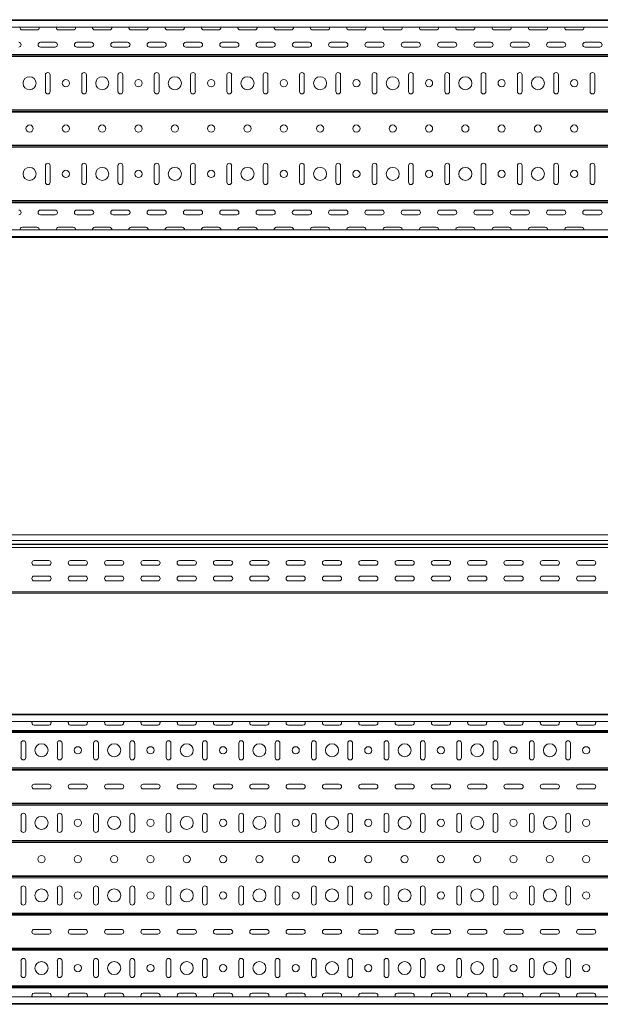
# Model space of a CAD drawing. Header units: millimetres. Extents: x -687 to 2818, y -3045 to -151.
# Tile 8 of 11: x 1198 to 1997, y -3043 to -1687. Entities that reach past the tile are written whole.
import ezdxf

# ---------------------------------------------------------------- set-up
doc = ezdxf.new("R2010")
doc.units = ezdxf.units.MM

msp = doc.modelspace()

# ---------------------------------------------------------------- linework, layer by layer
at = {"color": 7, "linetype": 'Continuous', "lineweight": 15}
for p, q in [((333.4, -1686.6), (2801.4, -1686.6)), ((2801.4, -1687.7), (333.4, -1687.7)), ((333.4, -1696.8), (2801.4, -1696.8)), ((1221.4, -1700.7), (1201.4, -1700.7)), ((1271.4, -1700.7), (1251.4, -1700.7)), ((1321.4, -1700.7), (1301.4, -1700.7)), ((1371.4, -1700.7), (1351.4, -1700.7)), ((1421.4, -1700.7), (1401.4, -1700.7)), ((1471.4, -1700.7), (1451.4, -1700.7)), ((1521.4, -1700.7), (1501.4, -1700.7)), ((1571.4, -1700.7), (1551.4, -1700.7)), ((1621.4, -1700.7), (1601.4, -1700.7)), ((1671.4, -1700.7), (1651.4, -1700.7)), ((1721.4, -1700.7), (1701.4, -1700.7)), ((1771.4, -1700.7), (1751.4, -1700.7)), ((1821.4, -1700.7), (1801.4, -1700.7)), ((1871.4, -1700.7), (1851.4, -1700.7)), ((1921.4, -1700.7), (1901.4, -1700.7)), ((1971.4, -1700.7), (1951.4, -1700.7)), ((1226.4, -1717.7), (1246.4, -1717.7)), ((1276.4, -1717.7), (1296.4, -1717.7)), ((1326.4, -1717.7), (1346.4, -1717.7)), ((1376.4, -1717.7), (1396.4, -1717.7)), ((1426.4, -1717.7), (1446.4, -1717.7)), ((1476.4, -1717.7), (1496.4, -1717.7)), ((1526.4, -1717.7), (1546.4, -1717.7)), ((1576.4, -1717.7), (1596.4, -1717.7)), ((1626.4, -1717.7), (1646.4, -1717.7)), ((1676.4, -1717.7), (1696.4, -1717.7)), ((1726.4, -1717.7), (1746.4, -1717.7)), ((1776.4, -1717.7), (1796.4, -1717.7)), ((1826.4, -1717.7), (1846.4, -1717.7)), ((1876.4, -1717.7), (1896.4, -1717.7)), ((1926.4, -1717.7), (1946.4, -1717.7)), ((1976.4, -1717.7), (1996.4, -1717.7)), ((333.4, -1734.4), (2801.4, -1734.4)), ((333.4, -1735.4), (2801.4, -1735.4)), ((333.4, -1735.5), (2801.4, -1735.5)), ((1246.4, -1724.2), (1226.4, -1724.2)), ((1296.4, -1724.2), (1276.4, -1724.2)), ((1346.4, -1724.2), (1326.4, -1724.2)), ((1396.4, -1724.2), (1376.4, -1724.2)), ((1446.4, -1724.2), (1426.4, -1724.2)), ((1496.4, -1724.2), (1476.4, -1724.2)), ((1546.4, -1724.2), (1526.4, -1724.2)), ((1596.4, -1724.2), (1576.4, -1724.2)), ((1646.4, -1724.2), (1626.4, -1724.2)), ((1696.4, -1724.2), (1676.4, -1724.2)), ((1746.4, -1724.2), (1726.4, -1724.2)), ((1796.4, -1724.2), (1776.4, -1724.2)), ((1846.4, -1724.2), (1826.4, -1724.2)), ((1896.4, -1724.2), (1876.4, -1724.2)), ((1946.4, -1724.2), (1926.4, -1724.2)), ((1996.4, -1724.2), (1976.4, -1724.2)), ((333.4, -1737.2), (2801.4, -1737.2)), ((1233.1, -1785.6), (1233.1, -1762.6)), ((1239.6, -1762.6), (1239.6, -1785.6)), ((1283.1, -1785.6), (1283.1, -1762.6)), ((1289.6, -1762.6), (1289.6, -1785.6)), ((1333.1, -1785.6), (1333.1, -1762.6)), ((1339.6, -1762.6), (1339.6, -1785.6)), ((1383.1, -1785.6), (1383.1, -1762.6)), ((1389.6, -1762.6), (1389.6, -1785.6)), ((1433.1, -1785.6), (1433.1, -1762.6)), ((1439.6, -1762.6), (1439.6, -1785.6)), ((1483.1, -1785.6), (1483.1, -1762.6)), ((1489.6, -1762.6), (1489.6, -1785.6)), ((1533.1, -1785.6), (1533.1, -1762.6)), ((1539.6, -1762.6), (1539.6, -1785.6)), ((1583.1, -1785.6), (1583.1, -1762.6)), ((1589.6, -1762.6), (1589.6, -1785.6)), ((1633.1, -1785.6), (1633.1, -1762.6)), ((1639.6, -1762.6), (1639.6, -1785.6)), ((1683.1, -1785.6), (1683.1, -1762.6)), ((1689.6, -1762.6), (1689.6, -1785.6)), ((1733.1, -1785.6), (1733.1, -1762.6)), ((1739.6, -1762.6), (1739.6, -1785.6)), ((1783.1, -1785.6), (1783.1, -1762.6)), ((1789.6, -1762.6), (1789.6, -1785.6)), ((1833.1, -1785.6), (1833.1, -1762.6)), ((1839.6, -1762.6), (1839.6, -1785.6)), ((1883.1, -1785.6), (1883.1, -1762.6)), ((1889.6, -1762.6), (1889.6, -1785.6)), ((1933.1, -1785.6), (1933.1, -1762.6)), ((1939.6, -1762.6), (1939.6, -1785.6)), ((1983.1, -1785.6), (1983.1, -1762.6)), ((1989.6, -1762.6), (1989.6, -1785.6)), ((333.4, -1810.9), (2801.4, -1810.9)), ((333.4, -1812.6), (2801.4, -1812.6)), ((333.4, -1812.7), (2801.4, -1812.7)), ((333.4, -1813.8), (2801.4, -1813.8)), ((333.4, -1859.4), (2801.4, -1859.4)), ((333.4, -1860.4), (2801.4, -1860.4)), ((333.4, -1860.5), (2801.4, -1860.5)), ((333.4, -1862.2), (2801.4, -1862.2)), ((1233.1, -1910.6), (1233.1, -1887.6)), ((1239.6, -1887.6), (1239.6, -1910.6)), ((1283.1, -1910.6), (1283.1, -1887.6)), ((1289.6, -1887.6), (1289.6, -1910.6)), ((1333.1, -1910.6), (1333.1, -1887.6)), ((1339.6, -1887.6), (1339.6, -1910.6)), ((1383.1, -1910.6), (1383.1, -1887.6)), ((1389.6, -1887.6), (1389.6, -1910.6)), ((1433.1, -1910.6), (1433.1, -1887.6)), ((1439.6, -1887.6), (1439.6, -1910.6)), ((1483.1, -1910.6), (1483.1, -1887.6)), ((1489.6, -1887.6), (1489.6, -1910.6)), ((1533.1, -1910.6), (1533.1, -1887.6)), ((1539.6, -1887.6), (1539.6, -1910.6)), ((1583.1, -1910.6), (1583.1, -1887.6)), ((1589.6, -1887.6), (1589.6, -1910.6)), ((1633.1, -1910.6), (1633.1, -1887.6)), ((1639.6, -1887.6), (1639.6, -1910.6)), ((1683.1, -1910.6), (1683.1, -1887.6)), ((1689.6, -1887.6), (1689.6, -1910.6)), ((1733.1, -1910.6), (1733.1, -1887.6)), ((1739.6, -1887.6), (1739.6, -1910.6)), ((1783.1, -1910.6), (1783.1, -1887.6)), ((1789.6, -1887.6), (1789.6, -1910.6)), ((1833.1, -1910.6), (1833.1, -1887.6)), ((1839.6, -1887.6), (1839.6, -1910.6)), ((1883.1, -1910.6), (1883.1, -1887.6)), ((1889.6, -1887.6), (1889.6, -1910.6)), ((1933.1, -1910.6), (1933.1, -1887.6)), ((1939.6, -1887.6), (1939.6, -1910.6)), ((1983.1, -1910.6), (1983.1, -1887.6)), ((1989.6, -1887.6), (1989.6, -1910.6)), ((333.4, -1935.9), (2801.4, -1935.9)), ((333.4, -1937.6), (2801.4, -1937.6)), ((333.4, -1937.7), (2801.4, -1937.7)), ((333.4, -1938.8), (2801.4, -1938.8)), ((1226.4, -1948.9), (1246.4, -1948.9)), ((1276.4, -1948.9), (1296.4, -1948.9)), ((1326.4, -1948.9), (1346.4, -1948.9)), ((1376.4, -1948.9), (1396.4, -1948.9)), ((1426.4, -1948.9), (1446.4, -1948.9)), ((1476.4, -1948.9), (1496.4, -1948.9)), ((1526.4, -1948.9), (1546.4, -1948.9)), ((1576.4, -1948.9), (1596.4, -1948.9)), ((1626.4, -1948.9), (1646.4, -1948.9)), ((1676.4, -1948.9), (1696.4, -1948.9)), ((1726.4, -1948.9), (1746.4, -1948.9)), ((1776.4, -1948.9), (1796.4, -1948.9)), ((1826.4, -1948.9), (1846.4, -1948.9)), ((1876.4, -1948.9), (1896.4, -1948.9)), ((1926.4, -1948.9), (1946.4, -1948.9)), ((1976.4, -1948.9), (1996.4, -1948.9)), ((1246.4, -1955.4), (1226.4, -1955.4)), ((1296.4, -1955.4), (1276.4, -1955.4)), ((1346.4, -1955.4), (1326.4, -1955.4)), ((1396.4, -1955.4), (1376.4, -1955.4)), ((1446.4, -1955.4), (1426.4, -1955.4)), ((1496.4, -1955.4), (1476.4, -1955.4)), ((1546.4, -1955.4), (1526.4, -1955.4)), ((1596.4, -1955.4), (1576.4, -1955.4)), ((1646.4, -1955.4), (1626.4, -1955.4)), ((1696.4, -1955.4), (1676.4, -1955.4)), ((1746.4, -1955.4), (1726.4, -1955.4)), ((1796.4, -1955.4), (1776.4, -1955.4)), ((1846.4, -1955.4), (1826.4, -1955.4)), ((1896.4, -1955.4), (1876.4, -1955.4)), ((1946.4, -1955.4), (1926.4, -1955.4)), ((1996.4, -1955.4), (1976.4, -1955.4)), ((2801.4, -1976.3), (333.4, -1976.3)), ((1201.4, -1972.4), (1221.4, -1972.4)), ((1251.4, -1972.4), (1271.4, -1972.4)), ((1301.4, -1972.4), (1321.4, -1972.4)), ((1351.4, -1972.4), (1371.4, -1972.4)), ((1401.4, -1972.4), (1421.4, -1972.4)), ((1451.4, -1972.4), (1471.4, -1972.4)), ((1501.4, -1972.4), (1521.4, -1972.4)), ((1551.4, -1972.4), (1571.4, -1972.4)), ((1601.4, -1972.4), (1621.4, -1972.4)), ((1651.4, -1972.4), (1671.4, -1972.4)), ((1701.4, -1972.4), (1721.4, -1972.4)), ((1751.4, -1972.4), (1771.4, -1972.4)), ((1801.4, -1972.4), (1821.4, -1972.4)), ((1851.4, -1972.4), (1871.4, -1972.4)), ((1901.4, -1972.4), (1921.4, -1972.4)), ((1951.4, -1972.4), (1971.4, -1972.4)), ((333.4, -1985.4), (2801.4, -1985.4)), ((333.4, -1986.6), (2801.4, -1986.6)), ((2817.8, -2396.5), (349.8, -2396.5)), ((349.8, -2404), (2817.8, -2404)), ((349.8, -2409.3), (2817.8, -2409.3)), ((349.8, -2409.6), (2817.8, -2409.6)), ((349.8, -2413.8), (2817.8, -2413.8)), ((1237.8, -2431.7), (1217.8, -2431.7)), ((1217.8, -2438.2), (1237.8, -2438.2)), ((1287.8, -2431.7), (1267.8, -2431.7)), ((1267.8, -2438.2), (1287.8, -2438.2)), ((1337.8, -2431.7), (1317.8, -2431.7)), ((1317.8, -2438.2), (1337.8, -2438.2)), ((1387.8, -2431.7), (1367.8, -2431.7)), ((1367.8, -2438.2), (1387.8, -2438.2)), ((1437.8, -2431.7), (1417.8, -2431.7)), ((1417.8, -2438.2), (1437.8, -2438.2)), ((1487.8, -2431.7), (1467.8, -2431.7)), ((1467.8, -2438.2), (1487.8, -2438.2)), ((1537.8, -2431.7), (1517.8, -2431.7)), ((1517.8, -2438.2), (1537.8, -2438.2)), ((1587.8, -2431.7), (1567.8, -2431.7)), ((1567.8, -2438.2), (1587.8, -2438.2)), ((1637.8, -2431.7), (1617.8, -2431.7)), ((1617.8, -2438.2), (1637.8, -2438.2)), ((1687.8, -2431.7), (1667.8, -2431.7)), ((1667.8, -2438.2), (1687.8, -2438.2)), ((1737.8, -2431.7), (1717.8, -2431.7)), ((1717.8, -2438.2), (1737.8, -2438.2)), ((1787.8, -2431.7), (1767.8, -2431.7)), ((1767.8, -2438.2), (1787.8, -2438.2)), ((1837.8, -2431.7), (1817.8, -2431.7)), ((1817.8, -2438.2), (1837.8, -2438.2)), ((1887.8, -2431.7), (1867.8, -2431.7)), ((1867.8, -2438.2), (1887.8, -2438.2)), ((1937.8, -2431.7), (1917.8, -2431.7)), ((1917.8, -2438.2), (1937.8, -2438.2)), ((1987.8, -2431.7), (1967.8, -2431.7)), ((1967.8, -2438.2), (1987.8, -2438.2)), ((1237.8, -2453.2), (1217.8, -2453.2)), ((1287.8, -2453.2), (1267.8, -2453.2)), ((1337.8, -2453.2), (1317.8, -2453.2)), ((1387.8, -2453.2), (1367.8, -2453.2)), ((1437.8, -2453.2), (1417.8, -2453.2)), ((1487.8, -2453.2), (1467.8, -2453.2)), ((1537.8, -2453.2), (1517.8, -2453.2)), ((1587.8, -2453.2), (1567.8, -2453.2)), ((1637.8, -2453.2), (1617.8, -2453.2)), ((1687.8, -2453.2), (1667.8, -2453.2)), ((1737.8, -2453.2), (1717.8, -2453.2)), ((1787.8, -2453.2), (1767.8, -2453.2)), ((1837.8, -2453.2), (1817.8, -2453.2)), ((1887.8, -2453.2), (1867.8, -2453.2)), ((1937.8, -2453.2), (1917.8, -2453.2)), ((1987.8, -2453.2), (1967.8, -2453.2)), ((1217.8, -2459.7), (1237.8, -2459.7)), ((1267.8, -2459.7), (1287.8, -2459.7)), ((1317.8, -2459.7), (1337.8, -2459.7)), ((1367.8, -2459.7), (1387.8, -2459.7)), ((1417.8, -2459.7), (1437.8, -2459.7)), ((1467.8, -2459.7), (1487.8, -2459.7)), ((1517.8, -2459.7), (1537.8, -2459.7)), ((1567.8, -2459.7), (1587.8, -2459.7)), ((1617.8, -2459.7), (1637.8, -2459.7)), ((1667.8, -2459.7), (1687.8, -2459.7)), ((1717.8, -2459.7), (1737.8, -2459.7)), ((1767.8, -2459.7), (1787.8, -2459.7)), ((1817.8, -2459.7), (1837.8, -2459.7)), ((1867.8, -2459.7), (1887.8, -2459.7)), ((1917.8, -2459.7), (1937.8, -2459.7)), ((1967.8, -2459.7), (1987.8, -2459.7)), ((349.8, -2474.7), (2817.8, -2474.7)), ((349.8, -2476.5), (2817.8, -2476.5)), ((349.8, -2643.2), (2817.8, -2643.2)), ((2817.8, -2644.3), (349.8, -2644.3)), ((349.8, -2653.4), (2817.8, -2653.4)), ((1237.8, -2658.7), (1217.8, -2658.7)), ((1287.8, -2658.7), (1267.8, -2658.7)), ((1337.8, -2658.7), (1317.8, -2658.7)), ((1387.8, -2658.7), (1367.8, -2658.7)), ((1437.8, -2658.7), (1417.8, -2658.7)), ((1487.8, -2658.7), (1467.8, -2658.7)), ((1537.8, -2658.7), (1517.8, -2658.7)), ((1587.8, -2658.7), (1567.8, -2658.7)), ((1637.8, -2658.7), (1617.8, -2658.7)), ((1687.8, -2658.7), (1667.8, -2658.7)), ((1737.8, -2658.7), (1717.8, -2658.7)), ((1787.8, -2658.7), (1767.8, -2658.7)), ((1837.8, -2658.7), (1817.8, -2658.7)), ((1887.8, -2658.7), (1867.8, -2658.7)), ((1937.8, -2658.7), (1917.8, -2658.7)), ((1987.8, -2658.7), (1967.8, -2658.7)), ((349.8, -2666), (2817.8, -2666)), ((349.8, -2667), (2817.8, -2667)), ((349.8, -2667.1), (2817.8, -2667.1)), ((349.8, -2668.8), (2817.8, -2668.8)), ((1199.6, -2703.2), (1199.6, -2683.2)), ((1206.1, -2683.2), (1206.1, -2703.2)), ((1249.6, -2703.2), (1249.6, -2683.2)), ((1256.1, -2683.2), (1256.1, -2703.2)), ((1299.6, -2703.2), (1299.6, -2683.2)), ((1306.1, -2683.2), (1306.1, -2703.2)), ((1349.6, -2703.2), (1349.6, -2683.2)), ((1356.1, -2683.2), (1356.1, -2703.2)), ((1399.6, -2703.2), (1399.6, -2683.2)), ((1406.1, -2683.2), (1406.1, -2703.2)), ((1449.6, -2703.2), (1449.6, -2683.2)), ((1456.1, -2683.2), (1456.1, -2703.2)), ((1499.6, -2703.2), (1499.6, -2683.2)), ((1506.1, -2683.2), (1506.1, -2703.2)), ((1549.6, -2703.2), (1549.6, -2683.2)), ((1556.1, -2683.2), (1556.1, -2703.2)), ((1599.6, -2703.2), (1599.6, -2683.2)), ((1606.1, -2683.2), (1606.1, -2703.2)), ((1649.6, -2703.2), (1649.6, -2683.2)), ((1656.1, -2683.2), (1656.1, -2703.2)), ((1699.6, -2703.2), (1699.6, -2683.2)), ((1706.1, -2683.2), (1706.1, -2703.2)), ((1749.6, -2703.2), (1749.6, -2683.2)), ((1756.1, -2683.2), (1756.1, -2703.2)), ((1799.6, -2703.2), (1799.6, -2683.2)), ((1806.1, -2683.2), (1806.1, -2703.2)), ((1849.6, -2703.2), (1849.6, -2683.2)), ((1856.1, -2683.2), (1856.1, -2703.2)), ((1899.6, -2703.2), (1899.6, -2683.2)), ((1906.1, -2683.2), (1906.1, -2703.2)), ((1949.6, -2703.2), (1949.6, -2683.2)), ((1956.1, -2683.2), (1956.1, -2703.2)), ((349.8, -2717.5), (2817.8, -2717.5)), ((349.8, -2719.2), (2817.8, -2719.2)), ((349.8, -2719.3), (2817.8, -2719.3)), ((349.8, -2720.4), (2817.8, -2720.4)), ((1217.8, -2739.9), (1237.8, -2739.9)), ((1267.8, -2739.9), (1287.8, -2739.9)), ((1317.8, -2739.9), (1337.8, -2739.9)), ((1367.8, -2739.9), (1387.8, -2739.9)), ((1417.8, -2739.9), (1437.8, -2739.9)), ((1467.8, -2739.9), (1487.8, -2739.9)), ((1517.8, -2739.9), (1537.8, -2739.9)), ((1567.8, -2739.9), (1587.8, -2739.9)), ((1617.8, -2739.9), (1637.8, -2739.9)), ((1667.8, -2739.9), (1687.8, -2739.9)), ((1717.8, -2739.9), (1737.8, -2739.9)), ((1767.8, -2739.9), (1787.8, -2739.9)), ((1817.8, -2739.9), (1837.8, -2739.9)), ((1867.8, -2739.9), (1887.8, -2739.9)), ((1917.8, -2739.9), (1937.8, -2739.9)), ((1967.8, -2739.9), (1987.8, -2739.9)), ((1237.8, -2746.4), (1217.8, -2746.4)), ((1287.8, -2746.4), (1267.8, -2746.4)), ((1337.8, -2746.4), (1317.8, -2746.4)), ((1387.8, -2746.4), (1367.8, -2746.4)), ((1437.8, -2746.4), (1417.8, -2746.4)), ((1487.8, -2746.4), (1467.8, -2746.4)), ((1537.8, -2746.4), (1517.8, -2746.4)), ((1587.8, -2746.4), (1567.8, -2746.4)), ((1637.8, -2746.4), (1617.8, -2746.4)), ((1687.8, -2746.4), (1667.8, -2746.4)), ((1737.8, -2746.4), (1717.8, -2746.4)), ((1787.8, -2746.4), (1767.8, -2746.4)), ((1837.8, -2746.4), (1817.8, -2746.4)), ((1887.8, -2746.4), (1867.8, -2746.4)), ((1937.8, -2746.4), (1917.8, -2746.4)), ((1987.8, -2746.4), (1967.8, -2746.4)), ((349.8, -2766), (2817.8, -2766)), ((349.8, -2767), (2817.8, -2767)), ((349.8, -2767.1), (2817.8, -2767.1)), ((349.8, -2768.8), (2817.8, -2768.8)), ((1199.6, -2803.2), (1199.6, -2783.2)), ((1206.1, -2783.2), (1206.1, -2803.2)), ((1249.6, -2803.2), (1249.6, -2783.2)), ((1256.1, -2783.2), (1256.1, -2803.2)), ((1299.6, -2803.2), (1299.6, -2783.2)), ((1306.1, -2783.2), (1306.1, -2803.2)), ((1349.6, -2803.2), (1349.6, -2783.2)), ((1356.1, -2783.2), (1356.1, -2803.2)), ((1399.6, -2803.2), (1399.6, -2783.2)), ((1406.1, -2783.2), (1406.1, -2803.2)), ((1449.6, -2803.2), (1449.6, -2783.2)), ((1456.1, -2783.2), (1456.1, -2803.2)), ((1499.6, -2803.2), (1499.6, -2783.2)), ((1506.1, -2783.2), (1506.1, -2803.2)), ((1549.6, -2803.2), (1549.6, -2783.2)), ((1556.1, -2783.2), (1556.1, -2803.2)), ((1599.6, -2803.2), (1599.6, -2783.2)), ((1606.1, -2783.2), (1606.1, -2803.2)), ((1649.6, -2803.2), (1649.6, -2783.2)), ((1656.1, -2783.2), (1656.1, -2803.2)), ((1699.6, -2803.2), (1699.6, -2783.2)), ((1706.1, -2783.2), (1706.1, -2803.2)), ((1749.6, -2803.2), (1749.6, -2783.2)), ((1756.1, -2783.2), (1756.1, -2803.2)), ((1799.6, -2803.2), (1799.6, -2783.2)), ((1806.1, -2783.2), (1806.1, -2803.2)), ((1849.6, -2803.2), (1849.6, -2783.2)), ((1856.1, -2783.2), (1856.1, -2803.2)), ((1899.6, -2803.2), (1899.6, -2783.2)), ((1906.1, -2783.2), (1906.1, -2803.2)), ((1949.6, -2803.2), (1949.6, -2783.2)), ((1956.1, -2783.2), (1956.1, -2803.2)), ((349.8, -2817.5), (2817.8, -2817.5)), ((349.8, -2819.2), (2817.8, -2819.2)), ((349.8, -2819.3), (2817.8, -2819.3)), ((349.8, -2820.4), (2817.8, -2820.4)), ((349.8, -2866), (2817.8, -2866)), ((349.8, -2867), (2817.8, -2867)), ((349.8, -2867.1), (2817.8, -2867.1)), ((349.8, -2868.8), (2817.8, -2868.8)), ((1199.6, -2903.2), (1199.6, -2883.2)), ((1206.1, -2883.2), (1206.1, -2903.2)), ((1249.6, -2903.2), (1249.6, -2883.2)), ((1256.1, -2883.2), (1256.1, -2903.2)), ((1299.6, -2903.2), (1299.6, -2883.2)), ((1306.1, -2883.2), (1306.1, -2903.2)), ((1349.6, -2903.2), (1349.6, -2883.2)), ((1356.1, -2883.2), (1356.1, -2903.2)), ((1399.6, -2903.2), (1399.6, -2883.2)), ((1406.1, -2883.2), (1406.1, -2903.2)), ((1449.6, -2903.2), (1449.6, -2883.2)), ((1456.1, -2883.2), (1456.1, -2903.2)), ((1499.6, -2903.2), (1499.6, -2883.2)), ((1506.1, -2883.2), (1506.1, -2903.2)), ((1549.6, -2903.2), (1549.6, -2883.2)), ((1556.1, -2883.2), (1556.1, -2903.2)), ((1599.6, -2903.2), (1599.6, -2883.2)), ((1606.1, -2883.2), (1606.1, -2903.2)), ((1649.6, -2903.2), (1649.6, -2883.2)), ((1656.1, -2883.2), (1656.1, -2903.2)), ((1699.6, -2903.2), (1699.6, -2883.2)), ((1706.1, -2883.2), (1706.1, -2903.2)), ((1749.6, -2903.2), (1749.6, -2883.2)), ((1756.1, -2883.2), (1756.1, -2903.2)), ((1799.6, -2903.2), (1799.6, -2883.2)), ((1806.1, -2883.2), (1806.1, -2903.2)), ((1849.6, -2903.2), (1849.6, -2883.2)), ((1856.1, -2883.2), (1856.1, -2903.2)), ((1899.6, -2903.2), (1899.6, -2883.2)), ((1906.1, -2883.2), (1906.1, -2903.2)), ((1949.6, -2903.2), (1949.6, -2883.2)), ((1956.1, -2883.2), (1956.1, -2903.2)), ((349.8, -2917.5), (2817.8, -2917.5)), ((349.8, -2919.2), (2817.8, -2919.2)), ((349.8, -2919.3), (2817.8, -2919.3)), ((349.8, -2920.4), (2817.8, -2920.4)), ((1217.8, -2939.9), (1237.8, -2939.9)), ((1267.8, -2939.9), (1287.8, -2939.9)), ((1317.8, -2939.9), (1337.8, -2939.9)), ((1367.8, -2939.9), (1387.8, -2939.9)), ((1417.8, -2939.9), (1437.8, -2939.9)), ((1467.8, -2939.9), (1487.8, -2939.9)), ((1517.8, -2939.9), (1537.8, -2939.9)), ((1567.8, -2939.9), (1587.8, -2939.9)), ((1617.8, -2939.9), (1637.8, -2939.9)), ((1667.8, -2939.9), (1687.8, -2939.9)), ((1717.8, -2939.9), (1737.8, -2939.9)), ((1767.8, -2939.9), (1787.8, -2939.9)), ((1817.8, -2939.9), (1837.8, -2939.9)), ((1867.8, -2939.9), (1887.8, -2939.9)), ((1917.8, -2939.9), (1937.8, -2939.9)), ((1967.8, -2939.9), (1987.8, -2939.9)), ((1237.8, -2946.4), (1217.8, -2946.4)), ((1287.8, -2946.4), (1267.8, -2946.4)), ((1337.8, -2946.4), (1317.8, -2946.4)), ((1387.8, -2946.4), (1367.8, -2946.4)), ((1437.8, -2946.4), (1417.8, -2946.4)), ((1487.8, -2946.4), (1467.8, -2946.4)), ((1537.8, -2946.4), (1517.8, -2946.4)), ((1587.8, -2946.4), (1567.8, -2946.4)), ((1637.8, -2946.4), (1617.8, -2946.4)), ((1687.8, -2946.4), (1667.8, -2946.4)), ((1737.8, -2946.4), (1717.8, -2946.4)), ((1787.8, -2946.4), (1767.8, -2946.4)), ((1837.8, -2946.4), (1817.8, -2946.4)), ((1887.8, -2946.4), (1867.8, -2946.4)), ((1937.8, -2946.4), (1917.8, -2946.4)), ((1987.8, -2946.4), (1967.8, -2946.4)), ((349.8, -2966), (2817.8, -2966)), ((349.8, -2967), (2817.8, -2967)), ((349.8, -2967.1), (2817.8, -2967.1)), ((349.8, -2968.8), (2817.8, -2968.8)), ((1199.6, -3003.2), (1199.6, -2983.2)), ((1206.1, -2983.2), (1206.1, -3003.2)), ((1249.6, -3003.2), (1249.6, -2983.2)), ((1256.1, -2983.2), (1256.1, -3003.2)), ((1299.6, -3003.2), (1299.6, -2983.2)), ((1306.1, -2983.2), (1306.1, -3003.2)), ((1349.6, -3003.2), (1349.6, -2983.2)), ((1356.1, -2983.2), (1356.1, -3003.2)), ((1399.6, -3003.2), (1399.6, -2983.2)), ((1406.1, -2983.2), (1406.1, -3003.2)), ((1449.6, -3003.2), (1449.6, -2983.2)), ((1456.1, -2983.2), (1456.1, -3003.2)), ((1499.6, -3003.2), (1499.6, -2983.2)), ((1506.1, -2983.2), (1506.1, -3003.2)), ((1549.6, -3003.2), (1549.6, -2983.2)), ((1556.1, -2983.2), (1556.1, -3003.2)), ((1599.6, -3003.2), (1599.6, -2983.2)), ((1606.1, -2983.2), (1606.1, -3003.2)), ((1649.6, -3003.2), (1649.6, -2983.2)), ((1656.1, -2983.2), (1656.1, -3003.2)), ((1699.6, -3003.2), (1699.6, -2983.2)), ((1706.1, -2983.2), (1706.1, -3003.2)), ((1749.6, -3003.2), (1749.6, -2983.2)), ((1756.1, -2983.2), (1756.1, -3003.2)), ((1799.6, -3003.2), (1799.6, -2983.2)), ((1806.1, -2983.2), (1806.1, -3003.2)), ((1849.6, -3003.2), (1849.6, -2983.2)), ((1856.1, -2983.2), (1856.1, -3003.2)), ((1899.6, -3003.2), (1899.6, -2983.2)), ((1906.1, -2983.2), (1906.1, -3003.2)), ((1949.6, -3003.2), (1949.6, -2983.2)), ((1956.1, -2983.2), (1956.1, -3003.2)), ((349.8, -3017.5), (2817.8, -3017.5)), ((349.8, -3019.2), (2817.8, -3019.2)), ((349.8, -3019.3), (2817.8, -3019.3)), ((349.8, -3020.4), (2817.8, -3020.4)), ((2817.8, -3032.9), (349.8, -3032.9)), ((1217.8, -3027.6), (1237.8, -3027.6)), ((1267.8, -3027.6), (1287.8, -3027.6)), ((1317.8, -3027.6), (1337.8, -3027.6)), ((1367.8, -3027.6), (1387.8, -3027.6)), ((1417.8, -3027.6), (1437.8, -3027.6)), ((1467.8, -3027.6), (1487.8, -3027.6)), ((1517.8, -3027.6), (1537.8, -3027.6)), ((1567.8, -3027.6), (1587.8, -3027.6)), ((1617.8, -3027.6), (1637.8, -3027.6)), ((1667.8, -3027.6), (1687.8, -3027.6)), ((1717.8, -3027.6), (1737.8, -3027.6)), ((1767.8, -3027.6), (1787.8, -3027.6)), ((1817.8, -3027.6), (1837.8, -3027.6)), ((1867.8, -3027.6), (1887.8, -3027.6)), ((1917.8, -3027.6), (1937.8, -3027.6)), ((1967.8, -3027.6), (1987.8, -3027.6)), ((349.8, -3042), (2817.8, -3042)), ((349.8, -3043.2), (2817.8, -3043.2))]:
    msp.add_line(p, q, dxfattribs=at)
for centre, radius in [((1211.4, -1774.1), 9), ((1261.4, -1774.1), 5), ((1311.4, -1774.1), 9), ((1361.4, -1774.1), 5), ((1411.4, -1774.1), 9), ((1461.4, -1774.1), 5), ((1511.4, -1774.1), 9), ((1561.4, -1774.1), 5), ((1611.4, -1774.1), 9), ((1661.4, -1774.1), 5), ((1711.4, -1774.1), 9), ((1761.4, -1774.1), 5), ((1811.4, -1774.1), 9), ((1861.4, -1774.1), 5), ((1911.4, -1774.1), 9), ((1961.4, -1774.1), 5), ((1211.4, -1836.6), 5), ((1261.4, -1836.6), 5), ((1311.4, -1836.6), 5), ((1361.4, -1836.6), 5), ((1411.4, -1836.6), 5), ((1461.4, -1836.6), 5), ((1511.4, -1836.6), 5), ((1561.4, -1836.6), 5), ((1611.4, -1836.6), 5), ((1661.4, -1836.6), 5), ((1711.4, -1836.6), 5), ((1761.4, -1836.6), 5), ((1811.4, -1836.6), 5), ((1861.4, -1836.6), 5), ((1911.4, -1836.6), 5), ((1961.4, -1836.6), 5), ((1211.4, -1899.1), 9), ((1261.4, -1899.1), 5), ((1311.4, -1899.1), 9), ((1361.4, -1899.1), 5), ((1411.4, -1899.1), 9), ((1461.4, -1899.1), 5), ((1511.4, -1899.1), 9), ((1561.4, -1899.1), 5), ((1611.4, -1899.1), 9), ((1661.4, -1899.1), 5), ((1711.4, -1899.1), 9), ((1761.4, -1899.1), 5), ((1811.4, -1899.1), 9), ((1861.4, -1899.1), 5), ((1911.4, -1899.1), 9), ((1961.4, -1899.1), 5), ((1227.8, -2693.2), 9), ((1327.8, -2693.2), 9), ((1427.8, -2693.2), 9), ((1527.8, -2693.2), 9), ((1627.8, -2693.2), 9), ((1727.8, -2693.2), 9), ((1827.8, -2693.2), 9), ((1927.8, -2693.2), 9), ((1277.8, -2693.2), 5), ((1377.8, -2693.2), 5), ((1477.8, -2693.2), 5), ((1577.8, -2693.2), 5), ((1677.8, -2693.2), 5), ((1777.8, -2693.2), 5), ((1877.8, -2693.2), 5), ((1977.8, -2693.2), 5), ((1227.8, -2793.2), 9), ((1277.8, -2793.2), 5), ((1327.8, -2793.2), 9), ((1377.8, -2793.2), 5), ((1427.8, -2793.2), 9), ((1477.8, -2793.2), 5), ((1527.8, -2793.2), 9), ((1577.8, -2793.2), 5), ((1627.8, -2793.2), 9), ((1677.8, -2793.2), 5), ((1727.8, -2793.2), 9), ((1777.8, -2793.2), 5), ((1827.8, -2793.2), 9), ((1877.8, -2793.2), 5), ((1927.8, -2793.2), 9), ((1977.8, -2793.2), 5), ((1227.8, -2843.2), 5), ((1277.8, -2843.2), 5), ((1327.8, -2843.2), 5), ((1377.8, -2843.2), 5), ((1427.8, -2843.2), 5), ((1477.8, -2843.2), 5), ((1527.8, -2843.2), 5), ((1577.8, -2843.2), 5), ((1627.8, -2843.2), 5), ((1677.8, -2843.2), 5), ((1727.8, -2843.2), 5), ((1777.8, -2843.2), 5), ((1827.8, -2843.2), 5), ((1877.8, -2843.2), 5), ((1927.8, -2843.2), 5), ((1977.8, -2843.2), 5), ((1227.8, -2893.2), 9), ((1277.8, -2893.2), 5), ((1327.8, -2893.2), 9), ((1377.8, -2893.2), 5), ((1427.8, -2893.2), 9), ((1477.8, -2893.2), 5), ((1527.8, -2893.2), 9), ((1577.8, -2893.2), 5), ((1627.8, -2893.2), 9), ((1677.8, -2893.2), 5), ((1727.8, -2893.2), 9), ((1777.8, -2893.2), 5), ((1827.8, -2893.2), 9), ((1877.8, -2893.2), 5), ((1927.8, -2893.2), 9), ((1977.8, -2893.2), 5), ((1227.8, -2993.2), 9), ((1327.8, -2993.2), 9), ((1427.8, -2993.2), 9), ((1527.8, -2993.2), 9), ((1627.8, -2993.2), 9), ((1727.8, -2993.2), 9), ((1827.8, -2993.2), 9), ((1927.8, -2993.2), 9), ((1277.8, -2993.2), 5), ((1377.8, -2993.2), 5), ((1477.8, -2993.2), 5), ((1577.8, -2993.2), 5), ((1677.8, -2993.2), 5), ((1777.8, -2993.2), 5), ((1877.8, -2993.2), 5), ((1977.8, -2993.2), 5)]:
    msp.add_circle(centre, radius, dxfattribs=at)
for centre, start, end in [((1201.4, -1697.5), 167.8599, 270), ((1221.4, -1697.5), 270, 12.1401), ((1251.4, -1697.5), 167.8599, 270), ((1271.4, -1697.5), 270, 12.1401), ((1301.4, -1697.5), 167.8599, 270), ((1321.4, -1697.5), 270, 12.1401), ((1351.4, -1697.5), 167.8599, 270), ((1371.4, -1697.5), 270, 12.1401), ((1401.4, -1697.5), 167.8599, 270), ((1421.4, -1697.5), 270, 12.1401), ((1451.4, -1697.5), 167.8599, 270), ((1471.4, -1697.5), 270, 12.1401), ((1501.4, -1697.5), 167.8599, 270), ((1521.4, -1697.5), 270, 12.1401), ((1551.4, -1697.5), 167.8599, 270), ((1571.4, -1697.5), 270, 12.1401), ((1601.4, -1697.5), 167.8599, 270), ((1621.4, -1697.5), 270, 12.1401), ((1651.4, -1697.5), 167.8599, 270), ((1671.4, -1697.5), 270, 12.1401), ((1701.4, -1697.5), 167.8599, 270), ((1721.4, -1697.5), 270, 12.1401), ((1751.4, -1697.5), 167.8599, 270), ((1771.4, -1697.5), 270, 12.1401), ((1801.4, -1697.5), 167.8599, 270), ((1821.4, -1697.5), 270, 12.1401), ((1851.4, -1697.5), 167.8599, 270), ((1871.4, -1697.5), 270, 12.1401), ((1901.4, -1697.5), 167.8599, 270), ((1921.4, -1697.5), 270, 12.1401), ((1951.4, -1697.5), 167.8599, 270), ((1971.4, -1697.5), 270, 12.1401), ((1196.4, -1721), 270, 90), ((1226.4, -1721), 90, 270), ((1246.4, -1721), 270, 90), ((1276.4, -1721), 90, 270), ((1296.4, -1721), 270, 90), ((1326.4, -1721), 90, 270), ((1346.4, -1721), 270, 90), ((1376.4, -1721), 90, 270), ((1396.4, -1721), 270, 90), ((1426.4, -1721), 90, 270), ((1446.4, -1721), 270, 90), ((1476.4, -1721), 90, 270), ((1496.4, -1721), 270, 90), ((1526.4, -1721), 90, 270), ((1546.4, -1721), 270, 90), ((1576.4, -1721), 90, 270), ((1596.4, -1721), 270, 90), ((1626.4, -1721), 90, 270), ((1646.4, -1721), 270, 90), ((1676.4, -1721), 90, 270), ((1696.4, -1721), 270, 90), ((1726.4, -1721), 90, 270), ((1746.4, -1721), 270, 90), ((1776.4, -1721), 90, 270), ((1796.4, -1721), 270, 90), ((1826.4, -1721), 90, 270), ((1846.4, -1721), 270, 90), ((1876.4, -1721), 90, 270), ((1896.4, -1721), 270, 90), ((1926.4, -1721), 90, 270), ((1946.4, -1721), 270, 90), ((1976.4, -1721), 90, 270), ((1996.4, -1721), 270, 90), ((1236.4, -1762.6), 0, 180), ((1286.4, -1762.6), 0, 180), ((1336.4, -1762.6), 0, 180), ((1386.4, -1762.6), 0, 180), ((1436.4, -1762.6), 0, 180), ((1486.4, -1762.6), 0, 180), ((1536.4, -1762.6), 0, 180), ((1586.4, -1762.6), 0, 180), ((1636.4, -1762.6), 0, 180), ((1686.4, -1762.6), 0, 180), ((1736.4, -1762.6), 0, 180), ((1786.4, -1762.6), 0, 180), ((1836.4, -1762.6), 0, 180), ((1886.4, -1762.6), 0, 180), ((1936.4, -1762.6), 0, 180), ((1986.4, -1762.6), 0, 180), ((1236.4, -1785.6), 180, 0), ((1286.4, -1785.6), 180, 0), ((1336.4, -1785.6), 180, 0), ((1386.4, -1785.6), 180, 0), ((1436.4, -1785.6), 180, 0), ((1486.4, -1785.6), 180, 0), ((1536.4, -1785.6), 180, 0), ((1586.4, -1785.6), 180, 0), ((1636.4, -1785.6), 180, 0), ((1686.4, -1785.6), 180, 0), ((1736.4, -1785.6), 180, 0), ((1786.4, -1785.6), 180, 0), ((1836.4, -1785.6), 180, 0), ((1886.4, -1785.6), 180, 0), ((1936.4, -1785.6), 180, 0), ((1986.4, -1785.6), 180, 0), ((1236.4, -1887.6), 0, 180), ((1286.4, -1887.6), 0, 180), ((1336.4, -1887.6), 0, 180), ((1386.4, -1887.6), 0, 180), ((1436.4, -1887.6), 0, 180), ((1486.4, -1887.6), 0, 180), ((1536.4, -1887.6), 0, 180), ((1586.4, -1887.6), 0, 180), ((1636.4, -1887.6), 0, 180), ((1686.4, -1887.6), 0, 180), ((1736.4, -1887.6), 0, 180), ((1786.4, -1887.6), 0, 180), ((1836.4, -1887.6), 0, 180), ((1886.4, -1887.6), 0, 180), ((1936.4, -1887.6), 0, 180), ((1986.4, -1887.6), 0, 180), ((1236.4, -1910.6), 180, 0), ((1286.4, -1910.6), 180, 0), ((1336.4, -1910.6), 180, 0), ((1386.4, -1910.6), 180, 0), ((1436.4, -1910.6), 180, 0), ((1486.4, -1910.6), 180, 0), ((1536.4, -1910.6), 180, 0), ((1586.4, -1910.6), 180, 0), ((1636.4, -1910.6), 180, 0), ((1686.4, -1910.6), 180, 0), ((1736.4, -1910.6), 180, 0), ((1786.4, -1910.6), 180, 0), ((1836.4, -1910.6), 180, 0), ((1886.4, -1910.6), 180, 0), ((1936.4, -1910.6), 180, 0), ((1986.4, -1910.6), 180, 0), ((1196.4, -1952.2), 270, 90), ((1226.4, -1952.2), 90, 270), ((1246.4, -1952.2), 270, 90), ((1276.4, -1952.2), 90, 270), ((1296.4, -1952.2), 270, 90), ((1326.4, -1952.2), 90, 270), ((1346.4, -1952.2), 270, 90), ((1376.4, -1952.2), 90, 270), ((1396.4, -1952.2), 270, 90), ((1426.4, -1952.2), 90, 270), ((1446.4, -1952.2), 270, 90), ((1476.4, -1952.2), 90, 270), ((1496.4, -1952.2), 270, 90), ((1526.4, -1952.2), 90, 270), ((1546.4, -1952.2), 270, 90), ((1576.4, -1952.2), 90, 270), ((1596.4, -1952.2), 270, 90), ((1626.4, -1952.2), 90, 270), ((1646.4, -1952.2), 270, 90), ((1676.4, -1952.2), 90, 270), ((1696.4, -1952.2), 270, 90), ((1726.4, -1952.2), 90, 270), ((1746.4, -1952.2), 270, 90), ((1776.4, -1952.2), 90, 270), ((1796.4, -1952.2), 270, 90), ((1826.4, -1952.2), 90, 270), ((1846.4, -1952.2), 270, 90), ((1876.4, -1952.2), 90, 270), ((1896.4, -1952.2), 270, 90), ((1926.4, -1952.2), 90, 270), ((1946.4, -1952.2), 270, 90), ((1976.4, -1952.2), 90, 270), ((1996.4, -1952.2), 270, 90), ((1201.4, -1975.7), 90, 192.1401), ((1221.4, -1975.7), 347.8599, 90), ((1251.4, -1975.7), 90, 192.1401), ((1271.4, -1975.7), 347.8599, 90), ((1301.4, -1975.7), 90, 192.1401), ((1321.4, -1975.7), 347.8599, 90), ((1351.4, -1975.7), 90, 192.1401), ((1371.4, -1975.7), 347.8599, 90), ((1401.4, -1975.7), 90, 192.1401), ((1421.4, -1975.7), 347.8599, 90), ((1451.4, -1975.7), 90, 192.1401), ((1471.4, -1975.7), 347.8599, 90), ((1501.4, -1975.7), 90, 192.1401), ((1521.4, -1975.7), 347.8599, 90), ((1551.4, -1975.7), 90, 192.1401), ((1571.4, -1975.7), 347.8599, 90), ((1601.4, -1975.7), 90, 192.1401), ((1621.4, -1975.7), 347.8599, 90), ((1651.4, -1975.7), 90, 192.1401), ((1671.4, -1975.7), 347.8599, 90), ((1701.4, -1975.7), 90, 192.1401), ((1721.4, -1975.7), 347.8599, 90), ((1751.4, -1975.7), 90, 192.1401), ((1771.4, -1975.7), 347.8599, 90), ((1801.4, -1975.7), 90, 192.1401), ((1821.4, -1975.7), 347.8599, 90), ((1851.4, -1975.7), 90, 192.1401), ((1871.4, -1975.7), 347.8599, 90), ((1901.4, -1975.7), 90, 192.1401), ((1921.4, -1975.7), 347.8599, 90), ((1951.4, -1975.7), 90, 192.1401), ((1971.4, -1975.7), 347.8599, 90), ((1217.8, -2435), 90, 270), ((1237.8, -2435), 270, 90), ((1267.8, -2435), 90, 270), ((1287.8, -2435), 270, 90), ((1317.8, -2435), 90, 270), ((1337.8, -2435), 270, 90), ((1367.8, -2435), 90, 270), ((1387.8, -2435), 270, 90), ((1417.8, -2435), 90, 270), ((1437.8, -2435), 270, 90), ((1467.8, -2435), 90, 270), ((1487.8, -2435), 270, 90), ((1517.8, -2435), 90, 270), ((1537.8, -2435), 270, 90), ((1567.8, -2435), 90, 270), ((1587.8, -2435), 270, 90), ((1617.8, -2435), 90, 270), ((1637.8, -2435), 270, 90), ((1667.8, -2435), 90, 270), ((1687.8, -2435), 270, 90), ((1717.8, -2435), 90, 270), ((1737.8, -2435), 270, 90), ((1767.8, -2435), 90, 270), ((1787.8, -2435), 270, 90), ((1817.8, -2435), 90, 270), ((1837.8, -2435), 270, 90), ((1867.8, -2435), 90, 270), ((1887.8, -2435), 270, 90), ((1917.8, -2435), 90, 270), ((1937.8, -2435), 270, 90), ((1967.8, -2435), 90, 270), ((1987.8, -2435), 270, 90), ((1217.8, -2456.5), 90, 270), ((1237.8, -2456.5), 270, 90), ((1267.8, -2456.5), 90, 270), ((1287.8, -2456.5), 270, 90), ((1317.8, -2456.5), 90, 270), ((1337.8, -2456.5), 270, 90), ((1367.8, -2456.5), 90, 270), ((1387.8, -2456.5), 270, 90), ((1417.8, -2456.5), 90, 270), ((1437.8, -2456.5), 270, 90), ((1467.8, -2456.5), 90, 270), ((1487.8, -2456.5), 270, 90), ((1517.8, -2456.5), 90, 270), ((1537.8, -2456.5), 270, 90), ((1567.8, -2456.5), 90, 270), ((1587.8, -2456.5), 270, 90), ((1617.8, -2456.5), 90, 270), ((1637.8, -2456.5), 270, 90), ((1667.8, -2456.5), 90, 270), ((1687.8, -2456.5), 270, 90), ((1717.8, -2456.5), 90, 270), ((1737.8, -2456.5), 270, 90), ((1767.8, -2456.5), 90, 270), ((1787.8, -2456.5), 270, 90), ((1817.8, -2456.5), 90, 270), ((1837.8, -2456.5), 270, 90), ((1867.8, -2456.5), 90, 270), ((1887.8, -2456.5), 270, 90), ((1917.8, -2456.5), 90, 270), ((1937.8, -2456.5), 270, 90), ((1967.8, -2456.5), 90, 270), ((1987.8, -2456.5), 270, 90), ((1217.8, -2655.5), 139.9329, 270), ((1237.8, -2655.5), 270, 40.0671), ((1267.8, -2655.5), 139.9329, 270), ((1287.8, -2655.5), 270, 40.0671), ((1317.8, -2655.5), 139.9329, 270), ((1337.8, -2655.5), 270, 40.0671), ((1367.8, -2655.5), 139.9329, 270), ((1387.8, -2655.5), 270, 40.0671), ((1417.8, -2655.5), 139.9329, 270), ((1437.8, -2655.5), 270, 40.0671), ((1467.8, -2655.5), 139.9329, 270), ((1487.8, -2655.5), 270, 40.0671), ((1517.8, -2655.5), 139.9329, 270), ((1537.8, -2655.5), 270, 40.0671), ((1567.8, -2655.5), 139.9329, 270), ((1587.8, -2655.5), 270, 40.0671), ((1617.8, -2655.5), 139.9329, 270), ((1637.8, -2655.5), 270, 40.0671), ((1667.8, -2655.5), 139.9329, 270), ((1687.8, -2655.5), 270, 40.0671), ((1717.8, -2655.5), 139.9329, 270), ((1737.8, -2655.5), 270, 40.0671), ((1767.8, -2655.5), 139.9329, 270), ((1787.8, -2655.5), 270, 40.0671), ((1817.8, -2655.5), 139.9329, 270), ((1837.8, -2655.5), 270, 40.0671), ((1867.8, -2655.5), 139.9329, 270), ((1887.8, -2655.5), 270, 40.0671), ((1917.8, -2655.5), 139.9329, 270), ((1937.8, -2655.5), 270, 40.0671), ((1967.8, -2655.5), 139.9329, 270), ((1987.8, -2655.5), 270, 40.0671), ((1202.8, -2683.2), 0, 180), ((1252.8, -2683.2), 0, 180), ((1302.8, -2683.2), 0, 180), ((1352.8, -2683.2), 0, 180), ((1402.8, -2683.2), 0, 180), ((1452.8, -2683.2), 0, 180), ((1502.8, -2683.2), 0, 180), ((1552.8, -2683.2), 0, 180), ((1602.8, -2683.2), 0, 180), ((1652.8, -2683.2), 0, 180), ((1702.8, -2683.2), 0, 180), ((1752.8, -2683.2), 0, 180), ((1802.8, -2683.2), 0, 180), ((1852.8, -2683.2), 0, 180), ((1902.8, -2683.2), 0, 180), ((1952.8, -2683.2), 0, 180), ((1202.8, -2703.2), 180, 0), ((1252.8, -2703.2), 180, 0), ((1302.8, -2703.2), 180, 0), ((1352.8, -2703.2), 180, 0), ((1402.8, -2703.2), 180, 0), ((1452.8, -2703.2), 180, 0), ((1502.8, -2703.2), 180, 0), ((1552.8, -2703.2), 180, 0), ((1602.8, -2703.2), 180, 0), ((1652.8, -2703.2), 180, 0), ((1702.8, -2703.2), 180, 0), ((1752.8, -2703.2), 180, 0), ((1802.8, -2703.2), 180, 0), ((1852.8, -2703.2), 180, 0), ((1902.8, -2703.2), 180, 0), ((1952.8, -2703.2), 180, 0), ((1217.8, -2743.2), 90, 270), ((1237.8, -2743.2), 270, 90), ((1267.8, -2743.2), 90, 270), ((1287.8, -2743.2), 270, 90), ((1317.8, -2743.2), 90, 270), ((1337.8, -2743.2), 270, 90), ((1367.8, -2743.2), 90, 270), ((1387.8, -2743.2), 270, 90), ((1417.8, -2743.2), 90, 270), ((1437.8, -2743.2), 270, 90), ((1467.8, -2743.2), 90, 270), ((1487.8, -2743.2), 270, 90), ((1517.8, -2743.2), 90, 270), ((1537.8, -2743.2), 270, 90), ((1567.8, -2743.2), 90, 270), ((1587.8, -2743.2), 270, 90), ((1617.8, -2743.2), 90, 270), ((1637.8, -2743.2), 270, 90), ((1667.8, -2743.2), 90, 270), ((1687.8, -2743.2), 270, 90), ((1717.8, -2743.2), 90, 270), ((1737.8, -2743.2), 270, 90), ((1767.8, -2743.2), 90, 270), ((1787.8, -2743.2), 270, 90), ((1817.8, -2743.2), 90, 270), ((1837.8, -2743.2), 270, 90), ((1867.8, -2743.2), 90, 270), ((1887.8, -2743.2), 270, 90), ((1917.8, -2743.2), 90, 270), ((1937.8, -2743.2), 270, 90), ((1967.8, -2743.2), 90, 270), ((1987.8, -2743.2), 270, 90), ((1202.8, -2783.2), 0, 180), ((1252.8, -2783.2), 0, 180), ((1302.8, -2783.2), 0, 180), ((1352.8, -2783.2), 0, 180), ((1402.8, -2783.2), 0, 180), ((1452.8, -2783.2), 0, 180), ((1502.8, -2783.2), 0, 180), ((1552.8, -2783.2), 0, 180), ((1602.8, -2783.2), 0, 180), ((1652.8, -2783.2), 0, 180), ((1702.8, -2783.2), 0, 180), ((1752.8, -2783.2), 0, 180), ((1802.8, -2783.2), 0, 180), ((1852.8, -2783.2), 0, 180), ((1902.8, -2783.2), 0, 180), ((1952.8, -2783.2), 0, 180), ((1202.8, -2803.2), 180, 0), ((1252.8, -2803.2), 180, 0), ((1302.8, -2803.2), 180, 0), ((1352.8, -2803.2), 180, 0), ((1402.8, -2803.2), 180, 0), ((1452.8, -2803.2), 180, 0), ((1502.8, -2803.2), 180, 0), ((1552.8, -2803.2), 180, 0), ((1602.8, -2803.2), 180, 0), ((1652.8, -2803.2), 180, 0), ((1702.8, -2803.2), 180, 0), ((1752.8, -2803.2), 180, 0), ((1802.8, -2803.2), 180, 0), ((1852.8, -2803.2), 180, 0), ((1902.8, -2803.2), 180, 0), ((1952.8, -2803.2), 180, 0), ((1202.8, -2883.2), 0, 180), ((1252.8, -2883.2), 0, 180), ((1302.8, -2883.2), 0, 180), ((1352.8, -2883.2), 0, 180), ((1402.8, -2883.2), 0, 180), ((1452.8, -2883.2), 0, 180), ((1502.8, -2883.2), 0, 180), ((1552.8, -2883.2), 0, 180), ((1602.8, -2883.2), 0, 180), ((1652.8, -2883.2), 0, 180), ((1702.8, -2883.2), 0, 180), ((1752.8, -2883.2), 0, 180), ((1802.8, -2883.2), 0, 180), ((1852.8, -2883.2), 0, 180), ((1902.8, -2883.2), 0, 180), ((1952.8, -2883.2), 0, 180), ((1202.8, -2903.2), 180, 0), ((1252.8, -2903.2), 180, 0), ((1302.8, -2903.2), 180, 0), ((1352.8, -2903.2), 180, 0), ((1402.8, -2903.2), 180, 0), ((1452.8, -2903.2), 180, 0), ((1502.8, -2903.2), 180, 0), ((1552.8, -2903.2), 180, 0), ((1602.8, -2903.2), 180, 0), ((1652.8, -2903.2), 180, 0), ((1702.8, -2903.2), 180, 0), ((1752.8, -2903.2), 180, 0), ((1802.8, -2903.2), 180, 0), ((1852.8, -2903.2), 180, 0), ((1902.8, -2903.2), 180, 0), ((1952.8, -2903.2), 180, 0), ((1217.8, -2943.2), 90, 270), ((1237.8, -2943.2), 270, 90), ((1267.8, -2943.2), 90, 270), ((1287.8, -2943.2), 270, 90), ((1317.8, -2943.2), 90, 270), ((1337.8, -2943.2), 270, 90), ((1367.8, -2943.2), 90, 270), ((1387.8, -2943.2), 270, 90), ((1417.8, -2943.2), 90, 270), ((1437.8, -2943.2), 270, 90), ((1467.8, -2943.2), 90, 270), ((1487.8, -2943.2), 270, 90), ((1517.8, -2943.2), 90, 270), ((1537.8, -2943.2), 270, 90), ((1567.8, -2943.2), 90, 270), ((1587.8, -2943.2), 270, 90), ((1617.8, -2943.2), 90, 270), ((1637.8, -2943.2), 270, 90), ((1667.8, -2943.2), 90, 270), ((1687.8, -2943.2), 270, 90), ((1717.8, -2943.2), 90, 270), ((1737.8, -2943.2), 270, 90), ((1767.8, -2943.2), 90, 270), ((1787.8, -2943.2), 270, 90), ((1817.8, -2943.2), 90, 270), ((1837.8, -2943.2), 270, 90), ((1867.8, -2943.2), 90, 270), ((1887.8, -2943.2), 270, 90), ((1917.8, -2943.2), 90, 270), ((1937.8, -2943.2), 270, 90), ((1967.8, -2943.2), 90, 270), ((1987.8, -2943.2), 270, 90), ((1202.8, -2983.2), 0, 180), ((1252.8, -2983.2), 0, 180), ((1302.8, -2983.2), 0, 180), ((1352.8, -2983.2), 0, 180), ((1402.8, -2983.2), 0, 180), ((1452.8, -2983.2), 0, 180), ((1502.8, -2983.2), 0, 180), ((1552.8, -2983.2), 0, 180), ((1602.8, -2983.2), 0, 180), ((1652.8, -2983.2), 0, 180), ((1702.8, -2983.2), 0, 180), ((1752.8, -2983.2), 0, 180), ((1802.8, -2983.2), 0, 180), ((1852.8, -2983.2), 0, 180), ((1902.8, -2983.2), 0, 180), ((1952.8, -2983.2), 0, 180), ((1202.8, -3003.2), 180, 0), ((1252.8, -3003.2), 180, 0), ((1302.8, -3003.2), 180, 0), ((1352.8, -3003.2), 180, 0), ((1402.8, -3003.2), 180, 0), ((1452.8, -3003.2), 180, 0), ((1502.8, -3003.2), 180, 0), ((1552.8, -3003.2), 180, 0), ((1602.8, -3003.2), 180, 0), ((1652.8, -3003.2), 180, 0), ((1702.8, -3003.2), 180, 0), ((1752.8, -3003.2), 180, 0), ((1802.8, -3003.2), 180, 0), ((1852.8, -3003.2), 180, 0), ((1902.8, -3003.2), 180, 0), ((1952.8, -3003.2), 180, 0), ((1217.8, -3030.9), 90, 220.0671), ((1237.8, -3030.9), 319.9329, 90), ((1267.8, -3030.9), 90, 220.0671), ((1287.8, -3030.9), 319.9329, 90), ((1317.8, -3030.9), 90, 220.0671), ((1337.8, -3030.9), 319.9329, 90), ((1367.8, -3030.9), 90, 220.0671), ((1387.8, -3030.9), 319.9329, 90), ((1417.8, -3030.9), 90, 220.0671), ((1437.8, -3030.9), 319.9329, 90), ((1467.8, -3030.9), 90, 220.0671), ((1487.8, -3030.9), 319.9329, 90), ((1517.8, -3030.9), 90, 220.0671), ((1537.8, -3030.9), 319.9329, 90), ((1567.8, -3030.9), 90, 220.0671), ((1587.8, -3030.9), 319.9329, 90), ((1617.8, -3030.9), 90, 220.0671), ((1637.8, -3030.9), 319.9329, 90), ((1667.8, -3030.9), 90, 220.0671), ((1687.8, -3030.9), 319.9329, 90), ((1717.8, -3030.9), 90, 220.0671), ((1737.8, -3030.9), 319.9329, 90), ((1767.8, -3030.9), 90, 220.0671), ((1787.8, -3030.9), 319.9329, 90), ((1817.8, -3030.9), 90, 220.0671), ((1837.8, -3030.9), 319.9329, 90), ((1867.8, -3030.9), 90, 220.0671), ((1887.8, -3030.9), 319.9329, 90), ((1917.8, -3030.9), 90, 220.0671), ((1937.8, -3030.9), 319.9329, 90), ((1967.8, -3030.9), 90, 220.0671), ((1987.8, -3030.9), 319.9329, 90)]:
    msp.add_arc(centre, 3.25, start, end, dxfattribs=at)

doc.saveas('drawing.dxf')
